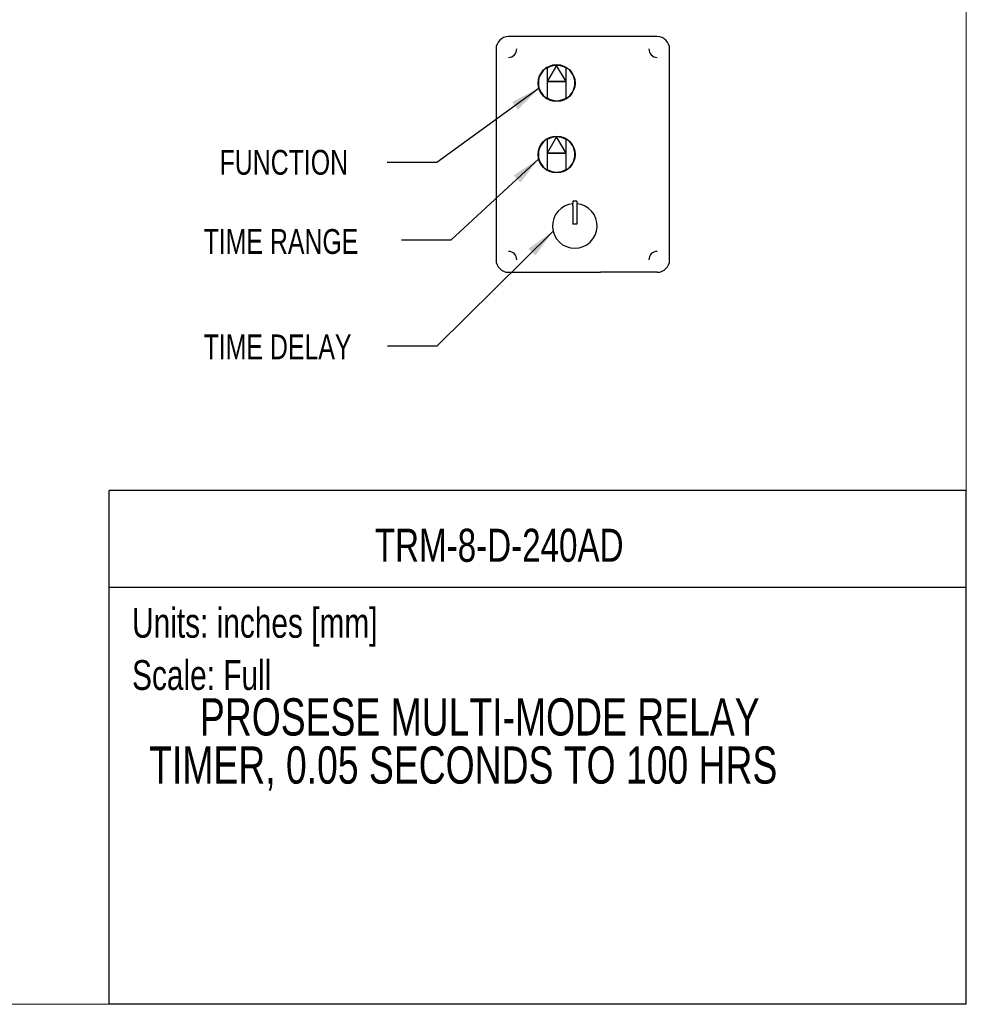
# Model space of a CAD drawing. Header units: inches. Extents: x 0 to 22, y 0 to 17.
# Tile 8 of 17: x 12.5 to 22, y 0 to 9.9. Entities that reach past the tile are written whole.
import ezdxf
from ezdxf.enums import TextEntityAlignment as Align

# ---------------------------------------------------------------- set-up
doc = ezdxf.new("R2010")
doc.units = ezdxf.units.IN
doc.header["$LTSCALE"] = 2
doc.header["$MEASUREMENT"] = 0
doc.linetypes.add('SLD-Solid', pattern=[0])
doc.layers.add('SLD-DEFPOINTS', color=7, linetype='Continuous')
doc.layers.add('TEXT', color=140, linetype='SLD-Solid', lineweight=25)
doc.styles.add('SLDTEXTSTYLE0', font='TXT', dxfattribs={"width": 0.75})
doc.dimstyles.new('SLDDIMSTYLE2', dxfattribs={"dimtxt": 0.18, "dimasz": 0.3, "dimexe": 0, "dimexo": 0.0625, "dimgap": 0, "dimtad": 0, "dimtih": 1, "dimtoh": 1, "dimdec": 0, "dimrnd": 1e-09, "dimzin": 0, "dimdsep": 46, "dimtxsty": 'Standard', "dimsah": 1, "dimcen": 0.09, "dimadec": 0, "dimazin": 0, "dimtfac": 0.3, "dimtdec": 0, "dimtofl": 0, "dimtmove": 0, "dimatfit": 3, "dimfxl": 0, "dimfrac": 2, "dimtolj": 1, "dimtzin": 0, "dimarcsym": 0})

# ---------------------------------------------------------------- blocks, each defined once
blk = doc.blocks.new('Block2')
at = {"color": 7, "linetype": 'SLD-Solid', "lineweight": 18}
for q in [(22.0002, 17.0002), (0.0002, 0.0002)]:
    blk.add_line((22.0002, 0.0002), q, dxfattribs=at)
blk = doc.blocks.new('SW_NOTE_0')
at = {"layer": 'TEXT', "color": 0, "insert": (0, 0.3867), "char_height": 0.3, "attachment_point": 1, "style": 'SLDTEXTSTYLE0'}
blk.add_mtext('Scale: Full', dxfattribs=at)
blk = doc.blocks.new('SW_NOTE_0_1')
at = {"layer": 'TEXT', "color": 0, "insert": (0, 0.3867), "char_height": 0.3, "attachment_point": 1, "style": 'SLDTEXTSTYLE0'}
blk.add_mtext('Units: inches [mm]', dxfattribs=at)
blk = doc.blocks.new('Block1')
at = {"layer": 'TEXT'}
for p, q in [((22.0002, 5.1782), (13.3578, 5.1782)), ((13.3578, 0.0002), (13.3578, 5.1782)), ((22.0002, 0.0002), (22.0002, 5.1782)), ((13.3578, 4.2045), (22.0002, 4.2045)), ((22.0002, 0.0002), (13.3578, 0.0002))]:
    blk.add_line(p, q, dxfattribs=at)
for name, p in [('SW_NOTE_0_1', (13.5896, 3.6066)), ('SW_NOTE_0', (13.5896, 3.081))]:
    blk.add_blockref(name, p, dxfattribs=at)
at = {"layer": 'TEXT', "color": 140, "style": 'SLDTEXTSTYLE0', "width": 0.75}
for tag, height, p in [('AUTOATTR0', 0.3333, (17.6257, 4.7842)), ('AUTOATTR1_0', 0.375, (17.713, 3.0747)), ('AUTOATTR1_1', 0.375, (17.6412, 2.5898))]:
    blk.add_attdef(tag, text='', height=height, dxfattribs=at).set_placement(p, align=Align.TOP_CENTER)

msp = doc.modelspace()

# ---------------------------------------------------------------- linework, layer by layer
for p, q in [((18.884, 9.7501), (17.384, 9.7501)), ((17.259, 9.6251), (17.259, 7.5001)), ((19.009, 7.5001), (19.009, 9.6251)), ((17.87, 9.4597), (17.7755, 9.2961)), ((17.7755, 9.4325), (17.7755, 9.2961)), ((17.9645, 9.2961), (17.87, 9.4597)), ((17.9645, 9.2961), (17.9645, 9.4325)), ((17.7755, 9.2961), (17.9645, 9.2961)), ((17.9645, 9.2961), (17.7755, 9.2961)), ((17.7755, 9.2961), (17.7755, 9.1314)), ((17.9645, 9.1314), (17.9645, 9.2961)), ((17.8699, 8.7396), (17.7754, 8.576)), ((17.9644, 8.576), (17.8699, 8.7396)), ((17.7754, 8.7124), (17.7754, 8.576)), ((17.9644, 8.576), (17.9644, 8.7124)), ((17.7754, 8.576), (17.9644, 8.576)), ((17.9644, 8.576), (17.7754, 8.576)), ((17.7754, 8.576), (17.7754, 8.4113)), ((17.9644, 8.4113), (17.9644, 8.576)), ((18.0731, 8.092), (18.0331, 8.092)), ((18.0331, 8.092), (18.0331, 8.073)), ((18.0331, 8.0455), (18.0331, 7.861)), ((18.0731, 8.092), (18.0731, 8.073)), ((18.0731, 8.073), (18.0731, 8.0455)), ((18.0731, 8.0455), (18.0731, 7.861)), ((18.0731, 7.861), (18.0331, 7.861)), ((18.0731, 7.861), (18.0331, 7.861)), ((17.384, 7.3751), (17.9545, 7.3751)), ((17.9545, 7.3751), (18.3134, 7.3751)), ((18.884, 7.3751), (18.3134, 7.3751))]:
    msp.add_line(p, q)
at = {"flags": 128}
msp.add_lwpolyline([(18.0331, 8.0455), (18.0331, 8.0507), (18.0331, 8.0558), (18.0331, 8.0605), (18.0331, 8.0646), (18.0331, 8.068), (18.0331, 8.0706), (18.0331, 8.0723), (18.0331, 8.073)], dxfattribs=at)
for centre in [(17.87, 9.282), (17.8699, 8.5618)]:
    msp.add_circle(centre, 0.186)
for centre, radius, start, end in [((17.384, 9.6251), 0.125, 90, 180), ((18.884, 9.6251), 0.125, 0, 90), ((17.384, 9.6251), 0.0846, 270, 360), ((18.884, 9.6251), 0.0846, 180, 270), ((17.87, 9.282), 0.1842, 120.86118, 239.13882), ((17.87, 9.282), 0.1778, 90, 122.10723), ((17.87, 9.282), 0.1778, 57.89277, 90), ((17.87, 9.282), 0.1842, 300.86118, 59.13882), ((17.87, 9.282), 0.1778, 237.89277, 302.10723), ((17.8699, 8.5618), 0.1778, 90, 122.10723), ((17.8699, 8.5618), 0.1778, 57.89277, 90), ((17.8699, 8.5618), 0.1842, 120.86118, 239.13882), ((17.8699, 8.5618), 0.1842, 300.86118, 59.13882), ((17.8699, 8.5618), 0.1778, 237.89277, 302.10723), ((18.0531, 7.842), 0.225, 95.09969, 84.90031), ((17.384, 7.5001), 0.0846, 360, 90), ((18.884, 7.5001), 0.0846, 90, 180), ((17.384, 7.5001), 0.125, 180, 270), ((18.884, 7.5001), 0.125, 270, 0)]:
    msp.add_arc(centre, radius, start, end)
for points in [[(17.7755, 9.4401), (17.7755, 9.4376), (17.7755, 9.4351), (17.7755, 9.4325)], [(17.9645, 9.4325), (17.9645, 9.4351), (17.9645, 9.4376), (17.9645, 9.4401)], [(17.7755, 9.1314), (17.7755, 9.1288), (17.7755, 9.1263), (17.7755, 9.1238)], [(17.9645, 9.1238), (17.9645, 9.1263), (17.9645, 9.1288), (17.9645, 9.1314)], [(17.7754, 8.72), (17.7754, 8.7175), (17.7754, 8.715), (17.7754, 8.7124)], [(17.9644, 8.7124), (17.9644, 8.715), (17.9644, 8.7175), (17.9644, 8.72)], [(17.7754, 8.4113), (17.7754, 8.4087), (17.7754, 8.4062), (17.7754, 8.4037)], [(17.9644, 8.4037), (17.9644, 8.4062), (17.9644, 8.4087), (17.9644, 8.4113)]]:
    msp.add_open_spline(points, degree=3)

# ---------------------------------------------------------------- block references
at = {"layer": 'SLD-DEFPOINTS'}
msp.add_blockref('Block2', (0, 0), dxfattribs=at)
ref = msp.add_blockref('Block1', (0, 0), dxfattribs=at)
ref.add_attrib('AUTOATTR0', 'TRM-8-D-240AD', dxfattribs={"layer": 'TEXT', "height": 0.333333, "style": 'SLDTEXTSTYLE0', "width": 0.75}).set_placement((16.0371, 4.3584), align=Align.BOTTOM_LEFT)
ref.add_attrib('AUTOATTR1_0', 'PROSESE MULTI-MODE RELAY ', dxfattribs={"layer": 'TEXT', "height": 0.375, "style": 'SLDTEXTSTYLE0', "width": 0.75}).set_placement((14.2735, 2.5957), align=Align.BOTTOM_LEFT)
ref.add_attrib('AUTOATTR1_1', 'TIMER, 0.05 SECONDS TO 100 HRS', dxfattribs={"layer": 'TEXT', "height": 0.375, "style": 'SLDTEXTSTYLE0', "width": 0.75}).set_placement((13.7623, 2.1108), align=Align.BOTTOM_LEFT)

# ---------------------------------------------------------------- texts
at = {"layer": 'TEXT', "char_height": 0.25, "attachment_point": 1, "style": 'SLDTEXTSTYLE0'}
for s, insert in [('FUNCTION', (14.4721, 8.6083)), ('TIME RANGE', (14.311, 7.8105)), ('TIME DELAY', (14.311, 6.749))]:
    msp.add_mtext(s, dxfattribs=dict(at, insert=insert))

# ---------------------------------------------------------------- leaders
at = {"layer": 'TEXT'}
for points in [[(17.6937, 9.2288), (16.6616, 8.4799), (16.1616, 8.4799)], [(17.6907, 8.5191), (16.8044, 7.6974), (16.3044, 7.6974)], [(17.8342, 7.79), (16.6637, 6.6312), (16.1637, 6.6312)]]:
    msp.add_leader(points, dimstyle='SLDDIMSTYLE2', dxfattribs=at)

doc.saveas('drawing.dxf')
